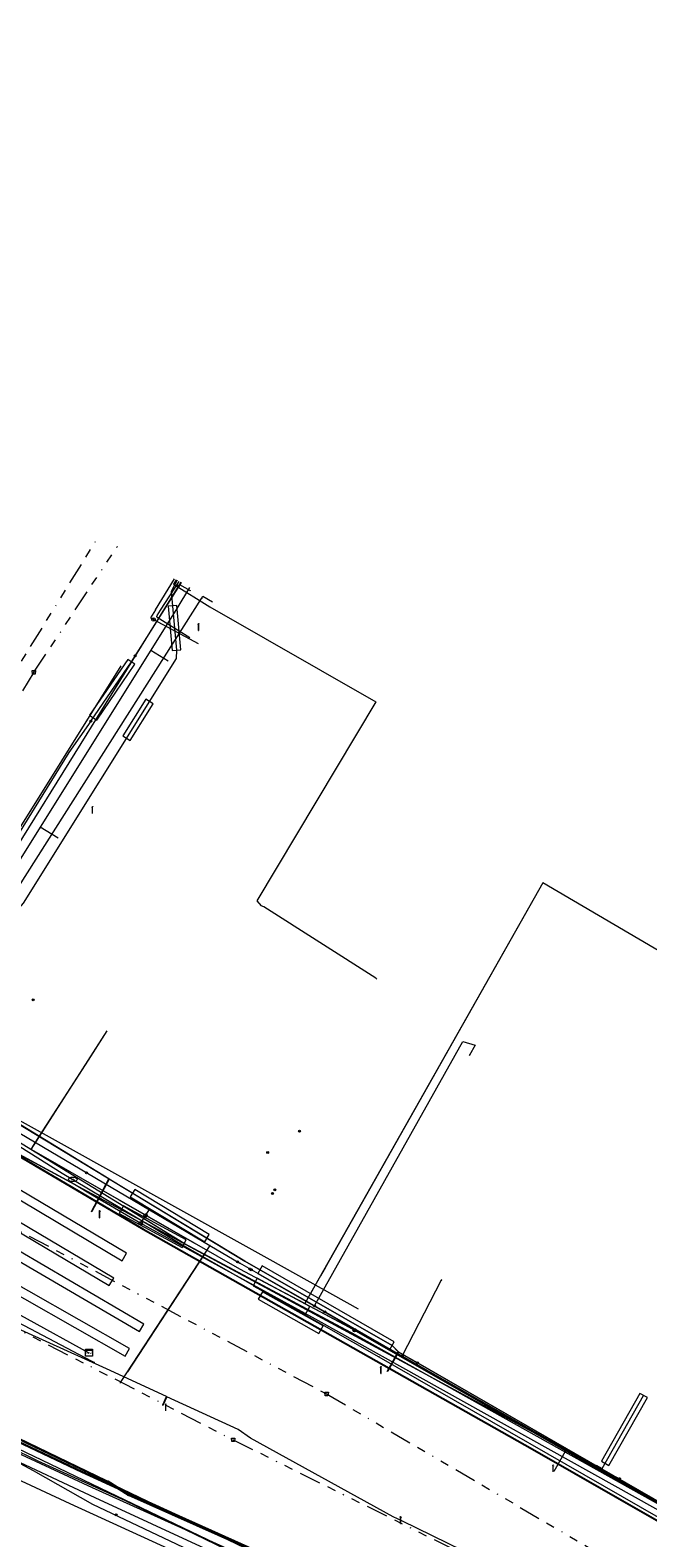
# Model space of a CAD drawing. Header units: metres. Extents: x 151922 to 154458, y 463415 to 464223.
# Tile 113 of 164: x 153904 to 153975, y 463776 to 463949. Entities that reach past the tile are written whole.
import ezdxf
from ezdxf.enums import TextEntityAlignment as Align
from ezdxf.lldxf.tags import DXFTag

# ---------------------------------------------------------------- set-up
doc = ezdxf.new("R2010")
doc.units = ezdxf.units.M
doc.linetypes.add('RI-OVERIG-SO', pattern=[17, 5, -2, 2, -2, 0, -2, 2, -2])
doc.layers.get('0').update_dxf_attribs({"lineweight": 9})
for name, color, linetype, lineweight in [('B-PV-KL-DATA-G', 90, 'KL-DATA-SO', 9), ('B-PV-KL-DATA_HULPSTUK-S', 90, 'Continuous', 9), ('B-PV-KL-DATA_KABELBED-G', 90, 'Continuous', 9), ('B-PV-KL-DATA_MANTELBUIS-G', 90, 'Continuous', 9), ('B-PV-KL-ET_HS-G', 10, 'KL-HS-SO', 9), ('B-PV-KL-ET_HS_MANTELBUIS-G', 10, 'Continuous', 9), ('B-PV-KL-ET_LS-G', 190, 'KL-LS-SO', 9), ('B-PV-KL-ET_LS-S', 190, 'Continuous', 9), ('B-PV-KL-ET_LS_HULPSTUK-S', 190, 'Continuous', 9), ('B-PV-KL-ET_LS_KABELBED-G', 190, 'Continuous', 9), ('B-PV-KL-ET_LS_MANTELBUIS-G', 190, 'Continuous', 9), ('B-PV-KL-ET_MS-G', 130, 'KL-MS-SO', 9), ('B-PV-KL-ET_MS_HULPSTUK-S', 130, 'Continuous', 9), ('B-PV-KL-GAS_HD-G', 30, 'KL-GAS_HD-SO', 9), ('B-PV-KL-GAS_LD-G', 50, 'KL-GAS_LD-SO', 9), ('B-PV-KL-GAS_LD_HULPSTUK-S', 50, 'Continuous', 9), ('B-PV-KL-WATER-G', 170, 'KL-WATER-SO', 9), ('B-PV-KL-WATER-S', 170, 'Continuous', 9), ('B-PV-KL-WATER_HULPSTUK-S', 170, 'Continuous', 9), ('B-PV-RI-VRIJVERVAL-G', 210, 'RI-OVERIG-SO', 9), ('B-PV-RI-VRIJVERVAL_HULPSTUK-S', 210, 'Continuous', 9)]:
    doc.layers.add(name, color=color, linetype=linetype, lineweight=lineweight)
doc.styles.add('NLCS-ISO', font='txt')
doc.styles.get("Standard").update_dxf_attribs({"font": 'arial.ttf'})
tags = doc.linetypes.add('KL-DATA-SO', pattern='A,4,-1,[101,NLCS.SHX,S=0.5,R=0,X=0,Y=0],-1,4,-1,["D",Standard,S=1,R=0,X=-0.25,Y=-0.5],-1.5', length=12.5).pattern_tags.tags
tags[18] = DXFTag(74, 10)
tags = doc.linetypes.add('KL-GAS_HD-SO', pattern='A,4,-1,[69,NLCS.SHX,S=0.5,R=0,X=0,Y=0],-1,4,-1,["H",Standard,S=1,R=0,X=0,Y=-0.5],-2', length=13).pattern_tags.tags
tags[18] = DXFTag(74, 10)
tags = doc.linetypes.add('KL-GAS_LD-SO', pattern='A,4,-1,[69,NLCS.SHX,S=0.5,R=0,X=0,Y=0],-1,4,-1,["L",Standard,S=1,R=0,X=0.25,Y=-0.5],-2', length=13).pattern_tags.tags
tags[18] = DXFTag(74, 10)
tags = doc.linetypes.add('KL-HS-SO', pattern='A,4,-1,[103,NLCS.SHX,S=0.75,R=0,X=0,Y=0],-1,4,-1,["H",Standard,S=1,R=0,X=0,Y=-0.5],-2', length=13).pattern_tags.tags
tags[18] = DXFTag(74, 10)
tags = doc.linetypes.add('KL-LS-SO', pattern='A,4,-1,[103,NLCS.SHX,S=0.75,R=0,X=0,Y=0],-1,4,-1,["L",Standard,S=1,R=0,X=0,Y=-0.5],-2', length=13).pattern_tags.tags
tags[18] = DXFTag(74, 10)
tags = doc.linetypes.add('KL-MS-SO', pattern='A,4,-1,[103,NLCS.SHX,S=0.75,R=0,X=0,Y=0],-1,4,-1,["M",Standard,S=1,R=0,X=0,Y=-0.5],-2', length=13).pattern_tags.tags
tags[18] = DXFTag(74, 10)
doc.linetypes.add('KL-WATER-SO', pattern='A,7,-0.5,[168,NLCS.SHX,S=0.75,R=0,X=0.75,Y=0],-2', length=9.5)

# ---------------------------------------------------------------- blocks, each defined once
blk = doc.blocks.new('SKL-WTB_HULP_MOF-SO')
at = {"linetype": 'ByBlock', "lineweight": 18}
h = blk.add_hatch(color=0, dxfattribs=at)
h.dxf.hatch_style = 1
h.paths.add_polyline_path([(-0.5625, 0, 1), (0.5625, 0, 1)])
at = {"color": 0, "linetype": 'ByBlock', "lineweight": 18}
blk.add_circle((0, 0), 0.5625, dxfattribs=at)
at = {"color": 0, "linetype": 'ByBlock', "lineweight": 18, "style": 'NLCS-ISO', "flags": 1}
for tag, p in [('TYPE', (1.5, 0)), ('OMSCHRIJVING', (1.5, -3)), ('LABEL', (1.5, -1.5))]:
    blk.add_attdef(tag, p, '', height=1, dxfattribs=at)
blk = doc.blocks.new('SKL-WTB_HULP_AFSLUITER-SO')
at = {"color": 0, "linetype": 'ByBlock', "lineweight": 18}
blk.add_lwpolyline([(0, 0.8), (0, -0.8)], dxfattribs=at)
blk.add_circle((0, 0), 1, dxfattribs=at)
at = {"color": 0, "linetype": 'ByBlock', "lineweight": 18, "style": 'NLCS-ISO', "flags": 1}
for tag, p in [('TYPE', (1.5, 0)), ('OMSCHRIJVING', (1.5, -3)), ('LABEL', (1.5, -1.5))]:
    blk.add_attdef(tag, p, '', height=1, dxfattribs=at)
blk = doc.blocks.new('SKL-WTB_HULP_T STUK-SO')
at = {"color": 0, "linetype": 'ByBlock', "lineweight": 18}
blk.add_circle((0, 0), 1, dxfattribs=at)
at = {"color": 0, "linetype": 'ByBlock', "lineweight": -2, "style": 'NLCS-ISO'}
blk.add_text('T', height=1, dxfattribs=at).set_placement((0, 0), align=Align.MIDDLE_CENTER)
at = {"color": 0, "linetype": 'ByBlock', "lineweight": 18, "style": 'NLCS-ISO', "flags": 1}
for tag, p in [('TYPE', (1.5, 0)), ('OMSCHRIJVING', (1.5, -3)), ('LABEL', (1.5, -1.5))]:
    blk.add_attdef(tag, p, '', height=1, dxfattribs=at)
blk = doc.blocks.new('SKL-WTB_HULP_OVERLENGTE-SO')
at = {"color": 0, "linetype": 'ByBlock', "lineweight": 18}
for centre, radius in [((0, 0), 1), ((-0.42, 0), 0.417), ((0.42, 0), 0.417)]:
    blk.add_circle(centre, radius, dxfattribs=at)
at = {"color": 0, "linetype": 'ByBlock', "lineweight": 18, "style": 'NLCS-ISO', "flags": 1}
for tag, p in [('TYPE', (1.5, 0)), ('OMSCHRIJVING', (1.5, -3)), ('LABEL', (1.5, -1.5))]:
    blk.add_attdef(tag, p, '', height=1, dxfattribs=at)
blk = doc.blocks.new('SKL-WATER_BRANDKRAAN_BRANDPUT-SO')
at = {"color": 0, "linetype": 'ByBlock', "lineweight": 18}
blk.add_ellipse((0, 0), major_axis=(2.5, 0), ratio=0.54, dxfattribs=at)
at = {"color": 0, "linetype": 'ByBlock', "lineweight": 18, "style": 'NLCS-ISO'}
blk.add_text('bk', height=1.5, dxfattribs=at).set_placement((0.16, 0), align=Align.MIDDLE_CENTER)
blk = doc.blocks.new('SKL-WTB_HULP_OVERIG-SO')
at = {"color": 0, "linetype": 'ByBlock', "lineweight": 18}
for points in [[(-0.14, 0.14), (0.14, -0.14)], [(0.14, 0.14), (-0.14, -0.14)]]:
    blk.add_lwpolyline(points, dxfattribs=at)
at = {"color": 0, "linetype": 'ByBlock', "lineweight": 18, "style": 'NLCS-ISO', "flags": 1}
for tag, p in [('TYPE', (1.5, 0)), ('OMSCHRIJVING', (1.5, -3)), ('LABEL', (1.5, -1.5))]:
    blk.add_attdef(tag, p, '', height=1, dxfattribs=at)
blk = doc.blocks.new('SRI-HULP_AFVOER_OPVANG-SO')
at = {"color": 0, "linetype": 'ByBlock', "lineweight": 18}
blk.add_lwpolyline([(-0.75, -1), (-1, 1), (1, 1), (0.75, -1)], close=True, dxfattribs=at)
at = {"color": 0, "linetype": 'ByBlock', "lineweight": 18, "style": 'NLCS-ISO', "flags": 1}
for tag, p in [('TYPE', (1.5, 0)), ('OMSCHRIJVING', (1.5, -3)), ('LABEL', (1.5, -1.5))]:
    blk.add_attdef(tag, p, '', height=1, dxfattribs=at)
blk = doc.blocks.new('SKL-WTB_HULP_KAST-SO')
at = {"color": 0, "linetype": 'ByBlock', "lineweight": 18}
for points in [[(-2, 2), (2, 2), (2, 1.68), (-2, 1.68)], [(-2, 1.52), (2, 1.52), (2, -2), (-2, -2)]]:
    blk.add_lwpolyline(points, close=True, dxfattribs=at)
at = {"color": 0, "linetype": 'ByBlock', "lineweight": 18, "style": 'NLCS-ISO'}
blk.add_text('kast', height=1.5, dxfattribs=at).set_placement((0, 0), align=Align.MIDDLE_CENTER)
at = {"color": 0, "linetype": 'ByBlock', "lineweight": 18, "style": 'NLCS-ISO', "flags": 1}
for tag, p in [('TYPE', (2.5, 0)), ('OMSCHRIJVING', (2.5, -3)), ('LABEL', (2.5, -1.5))]:
    blk.add_attdef(tag, p, '', height=1, dxfattribs=at)
blk = doc.blocks.new('SKL-ET_LS_MAST-SO')
for p, q in [((-0.05, 2.07), (0.05, 2.07)), ((-0.05, -2), (0.05, -2))]:
    blk.add_line(p, q)
for points in [[(-0.18, 1.76), (-0.22, 1.76), (-0.22, 1.84), (-0.18, 1.84), (-0.18, 1.79)], [(-0.18, 1.49), (-0.22, 1.49), (-0.22, 1.57), (-0.18, 1.57), (-0.18, 1.52)], [(-0.18, 1.79), (-0.05, 1.79)], [(-0.18, 1.76), (-0.05, 1.76)], [(-0.18, 1.52), (-0.05, 1.52)], [(-0.18, 1.49), (-0.05, 1.49)], [(-0.05, -2), (-0.05, 2.07)], [(0.05, -2), (0.05, 2.07)], [(0.18, 1.92), (0.05, 1.92)], [(0.18, 1.89), (0.05, 1.89)], [(0.18, 1.66), (0.05, 1.66)], [(0.18, 1.63), (0.05, 1.63)], [(0.18, 1.39), (0.05, 1.39)], [(0.18, 1.36), (0.05, 1.36)], [(0.18, 1.89), (0.22, 1.89), (0.22, 1.97), (0.18, 1.97), (0.18, 1.92)], [(0.18, 1.63), (0.22, 1.63), (0.22, 1.71), (0.18, 1.71), (0.18, 1.66)], [(0.18, 1.36), (0.22, 1.36), (0.22, 1.44), (0.18, 1.44), (0.18, 1.39)]]:
    blk.add_lwpolyline(points)

msp = doc.modelspace()

# ---------------------------------------------------------------- linework, layer by layer
at = {"layer": 'B-PV-KL-DATA-G', "ltscale": 0.5, "flags": 128}
for points in [[(154391.54, 463451.902), (154381.453, 463460.094), (154380.065, 463461.088), (154375.396, 463458.573), (154352.941, 463477.496), (154351.536, 463477.653), (154349.562, 463478.04), (154344.874, 463482.168), (154340.987, 463485), (154329.318, 463494.698), (154325.382, 463499.504), (154309.602, 463510.564), (154296.461, 463520.96), (154277.603, 463535.657), (154262.685, 463546.849), (154259.396, 463549.586), (154250.779, 463556.16), (154243.312, 463562.124), (154214.197, 463583.819), (154210.974, 463592.57), (154209.949, 463595.744), (154210.154, 463597.102), (154209.573, 463599.566), (154202.836, 463604.689), (154174.505, 463625.47), (154168.022, 463630.24), (154143.949, 463647.172), (154125.193, 463660.928), (154112.214, 463669.584), (154104.25, 463674.905), (154082.39, 463689.365), (154064.729, 463701.37), (154060.747, 463704.403), (154048.041, 463706.901), (154046.112, 463708.27), (154037.621, 463713.181), (154027.093, 463719.451), (154017.577, 463724.891), (154006.473, 463731.059), (153989.885, 463740.109), (153970.638, 463750.367), (153956.403, 463757.521), (153944.023, 463763.495), (153931.081, 463769.306), (153908.546, 463779.641), (153901.817, 463782.784), (153888.707, 463789.032), (153878.494, 463793.928), (153873.389, 463795.991), (153868.707, 463797.774), (153864.105, 463797.03), (153863.414, 463795.863), (153858.062, 463785.76), (153854.378, 463779.068), (153853.365, 463778.986), (153849.975, 463778.768), (153834.979, 463787.579), (153837.111, 463792.543), (153879.09, 463902.029), (153877.61, 463904.976), (153877.114, 463905.774)], [(153910.924, 463869.673), (153915.582, 463876.49), (153921.329, 463885.596)], [(153920.726, 463885.938), (153920.411, 463885.436), (153924.6, 463882.8), (153943.7, 463871.9), (153930, 463849), (153930.5, 463848.4)], [(153920.726, 463885.938), (153920.411, 463885.436), (153924.6, 463882.8)], [(153910.924, 463869.673), (153908.407, 463866.059), (153892.775, 463840.917), (153889.308, 463835.421), (153889.69, 463834.444), (153890.137, 463833.494), (153890.648, 463832.578), (153891.222, 463831.698), (153891.854, 463830.861), (153892.635, 463829.971), (153893.483, 463829.144), (153894.392, 463828.386), (153895.358, 463827.7), (153928.62, 463807.561), (153945.562, 463797.833), (153946.297, 463797.1), (153948.474, 463795.847)], [(153983.853, 463838.752), (153962.898, 463851.064), (153935.535, 463802.661), (153940.551, 463800.004), (154000, 463766.054), (154000.167, 463766.346), (154021.143, 463753.682), (154021.668, 463754.533)], [(153943.8, 463840), (153943.7, 463840.1), (153930.8, 463848.3), (153930.5, 463848.4)], [(154021.668, 463754.533), (154021.143, 463753.682), (154000.167, 463766.346), (154000, 463766.054), (153940.551, 463800.004), (153930.987, 463805.07), (153928.036, 463806.629), (153904.053, 463820.408), (153912.815, 463834.052)], [(154021.668, 463754.533), (154021.143, 463753.682), (154000.167, 463766.346), (154000, 463766.054), (153941.248, 463799.606)], [(153948.474, 463795.847), (153977.068, 463779.382)]]:
    msp.add_lwpolyline(points, dxfattribs=at)
at = {"layer": 'B-PV-KL-DATA_KABELBED-G', "ltscale": 0.5, "flags": 128}
for points in [[(153921.101, 463885.374), (153920.583, 463884.539), (153910.441, 463868.205)], [(153921.272, 463885.649), (153921.101, 463885.374)], [(153921.102, 463885.374), (153922.331, 463884.695)], [(153910.441, 463868.205), (153891.472, 463837.694)], [(153983.853, 463838.752), (153962.898, 463851.064), (153937.87, 463806.792)], [(153992.535, 463770.439), (153941.404, 463799.022), (153923.952, 463808.333), (153921.638, 463809.567), (153891.285, 463828.176), (153889.615, 463837.85), (153887.512, 463839.201)], [(153891.472, 463837.694), (153890.817, 463836.639), (153892.218, 463828.469), (153924.608, 463809.335)], [(153910.633, 463830.655), (153912.815, 463834.052)], [(153936.645, 463802.389), (153953.69, 463832.805), (153955.091, 463832.405), (153954.447, 463831.238)], [(153905.414, 463822.528), (153910.633, 463830.655)], [(153904.326, 463820.833), (153905.414, 463822.528)], [(153904.053, 463820.408), (153904.326, 463820.833)], [(153905.761, 463819.427), (153904.053, 463820.408)], [(153914.152, 463814.606), (153905.761, 463819.427)], [(153922.831, 463809.619), (153914.152, 463814.606)], [(153921.638, 463809.567), (153914.818, 463813.748)], [(153924.608, 463809.335), (153923.952, 463808.333), (153914.297, 463793.578)], [(153930.987, 463805.07), (153928.036, 463806.629), (153922.831, 463809.619)], [(153924.608, 463809.335), (153928.052, 463807.301)], [(153923.935, 463808.303), (153915.128, 463794.827)], [(153992.535, 463770.439), (153946.731, 463796.623), (153936.645, 463802.389), (153928.052, 463807.301)], [(153937.87, 463806.792), (153937.336, 463805.848)], [(153935.535, 463802.661), (153930.987, 463805.07)], [(153937.336, 463805.848), (153935.535, 463802.661)], [(153946.731, 463796.623), (153951.239, 463805.387)], [(153941.404, 463799.022), (153932.581, 463803.729)], [(153935.535, 463802.661), (153940.551, 463800.004)], [(153940.551, 463800.004), (153941.248, 463799.606)], [(153871.226, 463799.243), (153900.931, 463785.258), (153911.376, 463780.341), (153924.494, 463774.308), (153932.302, 463770.718), (153949.895, 463762.416), (153963.747, 463755.173), (153973.566, 463750), (153981.873, 463745.623), (153982.329, 463745.383), (153993.687, 463739.4), (153993.707, 463739.391), (153994.711, 463738.934)], [(153871.226, 463799.243), (153874.25, 463798.593), (153888.847, 463791.819), (153911.066, 463781.508), (153934.416, 463770.951), (153944.19, 463766.393), (153954.457, 463761.603), (153972.082, 463752.6), (153976.55, 463750.245)], [(153975.011, 463780.325), (153941.248, 463799.606)], [(153973.355, 463750.005), (153972.905, 463750.234), (153972.85, 463750.262), (153972.795, 463750.29), (153911.145, 463779.567), (153904.338, 463783.409), (153900.931, 463785.258), (153895.58, 463788.163)]]:
    msp.add_lwpolyline(points, dxfattribs=at)
at = {"layer": 'B-PV-KL-DATA_MANTELBUIS-G', "ltscale": 0.5, "flags": 128}
for points in [[(153904.326, 463820.833), (153910.633, 463830.655)], [(153914.152, 463814.606), (153922.83, 463809.62)], [(153921.638, 463809.567), (153914.818, 463813.748)], [(153923.935, 463808.303), (153915.128, 463794.827)], [(153940.551, 463800.004), (153930.987, 463805.07)], [(153941.404, 463799.022), (153932.581, 463803.729)]]:
    msp.add_lwpolyline(points, dxfattribs=at)
at = {"layer": 'B-PV-KL-ET_HS-G', "ltscale": 0.5, "flags": 128}
for points in [[(154217.325, 463594.831), (154199.464, 463607.851), (154174.772, 463625.744), (154138.46, 463650.947), (154122.54, 463662.087), (154086.172, 463686.18), (154063.405, 463701.058), (154020.381, 463727.137), (154000, 463739.029), (153979.421, 463750), (153959.461, 463760.149), (153937.282, 463770.929), (153921.038, 463778.193), (153909.918, 463783.29), (153863.492, 463805.295), (153845.507, 463815.329), (153833.914, 463821.923), (153804.856, 463836.765), (153777.857, 463851.011), (153726.497, 463876.685), (153698.876, 463888.515), (153630.013, 463912.221), (153545.355, 463937.298), (153500, 463949.418), (153477.115, 463955.58), (153472.948, 463954.084), (153397.664, 463972.899), (153389.981, 463974.891), (153297.059, 464000), (153230.927, 464016.101), (153191.767, 464024.924), (153127.848, 464037.602), (153078.676, 464043.845), (153033.425, 464046.759), (153000, 464048.182), (152986.263, 464048.318), (152908.209, 464046.578), (152854.809, 464040.024), (152781.287, 464027.888), (152749.862, 464020.685), (152720.796, 464013.331), (152657.499, 463993.718), (152622.75, 463979.671), (152593.461, 463966.988), (152549.878, 463945.752), (152535.25, 463937.536), (152520.495, 463929.673), (152449.971, 463971.21), (152420.496, 463991.538), (152405.025, 464000), (152387.805, 464009.876), (152344.535, 464035.351), (152314.733, 464052.864)], [(154217.296, 463594.791), (154199.435, 463607.811), (154174.743, 463625.703), (154138.431, 463650.906), (154122.512, 463662.046), (154086.145, 463686.138), (154063.378, 463701.016), (154020.355, 463727.094), (154000, 463738.971), (153979.315, 463750), (153959.439, 463760.104), (153937.261, 463770.884), (153921.017, 463778.147), (153909.897, 463783.245), (153863.469, 463805.251), (153845.482, 463815.285), (153833.89, 463821.879), (153804.833, 463836.721), (153777.834, 463850.967), (153726.476, 463876.64), (153698.858, 463888.468), (153629.998, 463912.173), (153545.341, 463937.25), (153500, 463949.366), (153477.117, 463955.528), (153472.951, 463954.032), (153397.652, 463972.851), (153389.968, 463974.843), (153296.867, 464000)], [(154217.354, 463594.871), (154199.493, 463607.891), (154174.801, 463625.785), (154138.489, 463650.988), (154122.568, 463662.128), (154086.199, 463686.222), (154063.432, 463701.1), (154020.407, 463727.18), (154000, 463739.087), (153979.528, 463750), (153959.483, 463760.194), (153937.303, 463770.974), (153921.059, 463778.239), (153909.939, 463783.335), (153863.515, 463805.339), (153845.532, 463815.373), (153833.938, 463821.967), (153804.879, 463836.809), (153777.88, 463851.055), (153726.518, 463876.73), (153698.894, 463888.562), (153630.028, 463912.269), (153545.369, 463937.346), (153500, 463949.469), (153477.113, 463955.632), (153472.945, 463954.136), (153397.676, 463972.947), (153389.994, 463974.939), (153297.251, 464000)], [(154091.899, 463706.648), (154082.953, 463712.32), (154069.329, 463721.166), (154050.716, 463732.817), (154043.054, 463737.774), (154031.882, 463744.966), (154006.268, 463760.249), (154000, 463764.04), (153961.755, 463785.934), (153916.983, 463811.242), (153862.878, 463843.113), (153826.961, 463860.893), (153760.604, 463890.243), (153740.935, 463898.288), (153705.939, 463911.794), (153681.28, 463920.86), (153671.137, 463925.078), (153660.195, 463928.519), (153643.017, 463933.701)], [(154092.685, 463706.02), (154082.899, 463712.236), (154069.275, 463721.082), (154050.662, 463732.733), (154043, 463737.69), (154031.83, 463744.88), (154006.216, 463760.163), (154000, 463763.923), (153961.705, 463785.848), (153916.933, 463811.156), (153862.83, 463843.025), (153826.919, 463860.803), (153760.564, 463890.151), (153740.899, 463898.196), (153705.903, 463911.7), (153681.244, 463920.766), (153671.103, 463924.984), (153660.165, 463928.423), (153643.944, 463933.316)], [(154094.797, 463704.682), (154092.3, 463706.335), (154082.926, 463712.278), (154069.302, 463721.124), (154050.689, 463732.775), (154043.027, 463737.732), (154031.856, 463744.923), (154006.242, 463760.206), (154000, 463763.982), (153961.73, 463785.891), (153916.958, 463811.199), (153862.854, 463843.069), (153826.94, 463860.848), (153760.584, 463890.197), (153740.917, 463898.242), (153705.921, 463911.747), (153681.262, 463920.813), (153671.12, 463925.031), (153660.18, 463928.471), (153645.969, 463932.758)]]:
    msp.add_lwpolyline(points, dxfattribs=at)
at = {"layer": 'B-PV-KL-ET_HS_MANTELBUIS-G', "ltscale": 0.5, "flags": 128}
msp.add_lwpolyline([(153937.122, 463799.227), (153937.614, 463800.097), (153930.65, 463804.035), (153930.158, 463803.165), (153937.122, 463799.227)], dxfattribs=at)
at = {"layer": 'B-PV-KL-ET_LS-G', "ltscale": 0.5, "flags": 128}
for points in [[(153922.282, 463885.056), (153920.815, 463882.62), (153898.228, 463846.556), (153896.445, 463842.054), (153896.295, 463841.062), (153896.345, 463840.059), (153896.594, 463839.086), (153897.032, 463838.182), (153897.641, 463837.384), (153898.397, 463836.723), (153902.105, 463834.345), (153901.667, 463833.66)], [(153920.839, 463885.874), (153920.156, 463884.588), (153920.764, 463877.822), (153920.745, 463876.855), (153903.145, 463848.736), (153902.474, 463847.963)], [(153922.306, 463879.247), (153918.547, 463881.6), (153918.512, 463881.704), (153918.547, 463881.806), (153918.92, 463882.424), (153921.074, 463885.74)], [(153917.819, 463877.836), (153919.829, 463876.602)], [(153838.907, 463849.015), (153845.905, 463847.026), (153852.49, 463847.476), (153857.797, 463853.25), (153861.689, 463859.621), (153874.081, 463851.67), (153880.785, 463846.457), (153878.8, 463839.956), (153879.524, 463834.75), (153883.651, 463828.527), (153889.485, 463824.682), (153882.645, 463811.022), (153884.234, 463810.148), (153910.944, 463796.064), (153911.329, 463795.887)], [(153905.079, 463857.495), (153907.154, 463856.222)], [(153902.474, 463847.963), (153901.704, 463846.462), (153899.178, 463842.423), (153890.758, 463828.229), (153890.597, 463827.881), (153890.491, 463827.51), (153890.445, 463827.128), (153890.46, 463826.743), (153890.535, 463826.365), (153971.697, 463782.525)], [(153964.179, 463783.385), (153965.639, 463785.963), (153948.555, 463795.801), (153946.277, 463797.065), (153945.058, 463794.905), (153945.005, 463794.853), (153945.014, 463794.93), (153946.241, 463797.104), (153945.559, 463797.834), (153928.62, 463807.561), (153913.045, 463816.994), (153911.022, 463813.251), (153910.983, 463813.236), (153910.978, 463813.275), (153913.001, 463817.02), (153896.772, 463826.89), (153895.56, 463827.682), (153895.535, 463827.639)], [(154031.715, 463733.081), (154026.124, 463735.395), (154011.715, 463744.08), (154001.233, 463750), (153988.862, 463756.561), (153974.088, 463764.19), (153972.608, 463764.941), (153972.572, 463764.989), (153972.631, 463764.986), (153974.114, 463764.233), (153972.298, 463765.758), (153966.025, 463768.219), (153946.67, 463777.691), (153945.69, 463778.149), (153929.263, 463787.193), (153927.842, 463788.174), (153919.67, 463791.946), (153919.242, 463791.008), (153919.191, 463790.954), (153919.197, 463791.029), (153919.625, 463791.967), (153912.72, 463795.154), (153891.876, 463804.607)], [(153968.963, 463784.002), (153969.014, 463784.092), (153969.716, 463783.697), (153974.474, 463792.095)]]:
    msp.add_lwpolyline(points, dxfattribs=at)
at = {"layer": 'B-PV-KL-ET_LS_KABELBED-G', "ltscale": 0.5, "flags": 128}
for points in [[(153914.364, 463876.013), (153893.669, 463842.933), (153890.582, 463836.481), (153890.442, 463835.765), (153892.33, 463829.511), (153880.819, 463811.192)], [(153892.33, 463829.511), (153904.043, 463823.008), (153931.493, 463807.731), (153941.661, 463802.078)], [(153897.307, 463817.802), (153914.508, 463807.598), (153915.018, 463808.458), (153897.817, 463818.662), (153897.312, 463817.81)], [(153895.835, 463814.944), (153913.036, 463804.74), (153913.546, 463805.6), (153896.345, 463815.804), (153895.84, 463814.952)], [(153899.243, 463809.539), (153916.51, 463799.447), (153917.014, 463800.31), (153899.747, 463810.402), (153899.248, 463809.547)], [(153897.477, 463806.512), (153914.868, 463796.635), (153915.362, 463797.504), (153897.971, 463807.381), (153897.482, 463806.52)], [(153896.475, 463804.839), (153910.696, 463797.016)], [(153880.55, 463796.045), (153886.83, 463792.982), (153902.211, 463785.834), (153903.537, 463785.229), (153904.813, 463784.591), (153914.877, 463780.015), (153928.663, 463773.36)]]:
    msp.add_lwpolyline(points, dxfattribs=at)
at = {"layer": 'B-PV-KL-ET_LS_MANTELBUIS-G', "ltscale": 0.5, "flags": 128}
for points in [[(153920.266, 463877.777), (153921.262, 463877.867), (153920.802, 463882.985), (153919.806, 463882.895), (153920.266, 463877.777)], [(153910.775, 463870.342), (153911.601, 463869.778), (153915.995, 463876.208), (153915.169, 463876.772), (153910.775, 463870.342)], [(153917.24, 463872.201), (153914.586, 463867.965), (153915.434, 463867.435), (153918.088, 463871.671), (153917.24, 463872.201)], [(153924.009, 463809.77), (153924.527, 463810.626), (153915.975, 463815.806), (153915.457, 463814.95), (153924.009, 463809.77)], [(153921.406, 463809.122), (153921.882, 463810.002), (153914.668, 463813.898), (153914.192, 463813.018), (153921.406, 463809.122)], [(153945.311, 463797.4), (153945.809, 463798.268), (153930.607, 463806.998), (153930.109, 463806.13), (153945.311, 463797.4)], [(153935.605, 463801.452), (153936.081, 463802.332), (153930.053, 463805.588), (153929.577, 463804.708), (153935.605, 463801.452)], [(153937.122, 463799.227), (153937.614, 463800.097), (153930.65, 463804.035), (153930.158, 463803.165), (153937.122, 463799.227)], [(153974.909, 463791.849), (153974.038, 463792.34), (153969.625, 463784.55), (153970.495, 463784.058), (153974.909, 463791.849)]]:
    msp.add_lwpolyline(points, dxfattribs=at)
at = {"layer": 'B-PV-KL-ET_MS-G', "ltscale": 0.5, "flags": 128}
for points in [[(154014.293, 463731.569), (154013.559, 463731.992), (153999.644, 463740.487), (153999.454, 463740.481), (153999.363, 463740.454), (153999.202, 463740.354), (153999.034, 463740.186), (153998.918, 463740.102), (153998.657, 463739.985), (153998.517, 463739.954), (153986.792, 463746.824), (153981.078, 463750), (153958.651, 463761.366), (153919.49, 463778.822), (153919.44, 463778.899), (153915.288, 463780.75), (153912.929, 463782.229), (153912.752, 463782.281), (153874.483, 463800.752), (153854.512, 463810.658), (153835.666, 463820.997), (153835.261, 463821.408), (153834.947, 463821.893), (153834.738, 463822.431), (153834.641, 463823), (153834.66, 463823.577), (153856.62, 463863.493), (153869.691, 463883.022), (153883.168, 463904.379)], [(153717.94, 463880.409), (153721.246, 463878.926), (153727.838, 463875.921), (153731.125, 463874.398), (153737.256, 463871.516), (153742.94, 463868.792), (153745.774, 463867.415), (153752.568, 463864.064), (153756.522, 463862.081), (153760.466, 463860.079), (153764.4, 463858.057), (153770.125, 463855.07), (153777.307, 463851.248), (153804.307, 463837.004), (153834.563, 463821.542), (153854.489, 463810.614), (153874.461, 463800.707), (153912.728, 463782.237), (153915.248, 463780.658)], [(153845.696, 463815.38), (153854.466, 463810.57), (153874.439, 463800.662), (153912.704, 463782.193), (153915.228, 463780.612), (153958.61, 463761.275), (153980.854, 463750), (153986.742, 463746.738), (154000, 463738.969), (154027.046, 463723.66)], [(153912.978, 463782.139), (153915.268, 463780.704), (153919.296, 463778.909)], [(153915.248, 463780.658), (153958.631, 463761.32), (153980.966, 463750), (153986.767, 463746.781), (153998.507, 463739.902), (153998.668, 463739.936), (153998.821, 463739.993), (153998.964, 463740.072), (153999.093, 463740.171), (153999.276, 463740.349), (153999.356, 463740.396), (153999.534, 463740.442), (153999.626, 463740.439), (154013.534, 463731.948)]]:
    msp.add_lwpolyline(points, dxfattribs=at)
at = {"layer": 'B-PV-KL-GAS_HD-G', "ltscale": 0.5, "flags": 128}
msp.add_lwpolyline([(153870.515, 463802.509), (153877.2, 463799.231), (153979.873, 463750), (153983.65, 463748.019), (153989.449, 463744.936), (153994.541, 463742.19), (154000, 463739.202), (154035.121, 463718.336), (154047.218, 463711.186), (154051.467, 463711.043), (154076.343, 463695.081)], dxfattribs=at)
at = {"layer": 'B-PV-KL-GAS_LD-G', "ltscale": 0.5, "flags": 128}
for points in [[(153918.347, 463882.476), (153920.557, 463886.034)], [(153918.347, 463882.476), (153917.768, 463881.544), (153918.129, 463881.349)], [(153918.129, 463881.349), (153923.245, 463878.59)], [(153895.706, 463823.737), (153897.202, 463822.798), (153909.024, 463816.397)], [(153909.024, 463816.397), (153911.057, 463815.183), (153916.671, 463811.923)], [(153916.671, 463811.923), (153917.042, 463812.517)], [(153917.042, 463812.517), (153917.219, 463812.8)], [(153917.219, 463812.8), (153917.724, 463813.608)], [(153916.671, 463811.923), (153917.285, 463811.586)], [(153917.285, 463811.586), (153936.719, 463800.896), (153983.194, 463774.99), (153985.453, 463773.704), (153991.87, 463769.89), (153997.3, 463766.821)], [(153870.712, 463801.299), (153876.76, 463798.333), (153977.512, 463750), (153983.129, 463747.065), (153988.873, 463744.017), (153994.328, 463741.078), (154000, 463737.977), (154047.813, 463710.966), (154049.8, 463711.445), (154050.006, 463711.307)]]:
    msp.add_lwpolyline(points, dxfattribs=at)
at = {"layer": 'B-PV-KL-WATER-G', "ltscale": 0.5, "flags": 128}
for points in [[(153894.771, 463825.738), (153899.801, 463833.035), (153893.857, 463836.796), (153897.362, 463842.343), (153923.654, 463883.776)], [(153923.654, 463883.776), (153923.815, 463884.029), (153924.909, 463883.383)], [(153849.304, 463853.611), (153888.823, 463830.743), (153893.286, 463826.669), (153907.634, 463817.677), (153908.853, 463816.95)], [(153908.853, 463816.95), (153922.049, 463809.076), (153944.047, 463796.534)], [(153944.047, 463796.534), (153978.483, 463776.743)]]:
    msp.add_lwpolyline(points, dxfattribs=at)
at = {"layer": 'B-PV-RI-VRIJVERVAL-G', "ltscale": 0.5, "flags": 128}
for points in [[(153881.38, 463841.68), (153911.861, 463890.961)], [(153904.37, 463875.28), (153913.967, 463889.767)], [(153904.37, 463875.28), (153882.5, 463840.3)], [(153873.47, 463826.57), (153938.03, 463792.27)], [(153883.08, 463809.72), (153927.28, 463787)], [(153938.03, 463792.27), (154002.84, 463754.29)], [(153927.28, 463787), (153972.06, 463764.75)]]:
    msp.add_lwpolyline(points, dxfattribs=at)

# ---------------------------------------------------------------- block references
at = {"layer": 'B-PV-KL-DATA_HULPSTUK-S', "xscale": 0.2, "yscale": 0.2, "zscale": 0.2}
for name, p in [('SKL-WTB_HULP_MOF-SO', (153921.003, 463885.217)), ('SKL-WTB_HULP_OVERIG-SO', (153921.101, 463885.374)), ('SKL-WTB_HULP_OVERIG-SO', (153921.101, 463885.374)), ('SKL-WTB_HULP_OVERIG-SO', (153921.102, 463885.374)), ('SKL-WTB_HULP_OVERIG-SO', (153922.331, 463884.695)), ('SKL-WTB_HULP_MOF-SO', (153916.018, 463877.187)), ('SKL-WTB_HULP_MOF-SO', (153910.924, 463869.673)), ('SKL-WTB_HULP_OVERIG-SO', (153910.441, 463868.205)), ('SKL-WTB_HULP_OVERIG-SO', (153910.441, 463868.205)), ('SKL-WTB_HULP_MOF-SO', (153904.277, 463837.609)), ('SKL-WTB_HULP_OVERIG-SO', (153954.447, 463831.238)), ('SKL-WTB_HULP_MOF-SO', (153934.9, 463822.485)), ('SKL-WTB_HULP_MOF-SO', (153931.252, 463820.044)), ('SKL-WTB_HULP_MOF-SO', (153910.41, 463817.722)), ('SKL-WTB_HULP_MOF-SO', (153931.806, 463815.341)), ('SKL-WTB_HULP_MOF-SO', (153932.073, 463815.766)), ('SKL-WTB_HULP_OVERIG-SO', (153924.608, 463809.335)), ('SKL-WTB_HULP_OVERIG-SO', (153924.608, 463809.335)), ('SKL-WTB_HULP_OVERIG-SO', (153924.608, 463809.335)), ('SKL-WTB_HULP_MOF-SO', (153927.792, 463807.455)), ('SKL-WTB_HULP_OVERIG-SO', (153928.052, 463807.301)), ('SKL-WTB_HULP_OVERIG-SO', (153928.052, 463807.301)), ('SKL-WTB_HULP_MOF-SO', (153929.198, 463806.646)), ('SKL-WTB_HULP_MOF-SO', (153929.372, 463806.546)), ('SKL-WTB_HULP_OVERIG-SO', (153951.239, 463805.387)), ('SKL-WTB_HULP_MOF-SO', (153936.645, 463802.389)), ('SKL-WTB_HULP_MOF-SO', (153936.645, 463802.389)), ('SKL-WTB_HULP_OVERIG-SO', (153936.645, 463802.389)), ('SKL-WTB_HULP_MOF-SO', (153937.822, 463801.716)), ('SKL-WTB_HULP_OVERLENGTE-SO', (153941.248, 463799.606)), ('SKL-WTB_HULP_MOF-SO', (153946.731, 463796.623)), ('SKL-WTB_HULP_OVERIG-SO', (153946.731, 463796.623)), ('SKL-WTB_HULP_MOF-SO', (153948.474, 463795.847)), ('SKL-WTB_HULP_OVERIG-SO', (153914.297, 463793.578)), ('SKL-WTB_HULP_MOF-SO', (153913.834, 463778.375))]:
    msp.add_blockref(name, p, dxfattribs=at)
at = {"layer": 'B-PV-KL-ET_LS-S', "xscale": 0.2, "yscale": 0.2, "zscale": 0.2}
for p in [(153923.312, 463880.492), (153911.115, 463859.44), (153911.945, 463812.945), (153944.273, 463795.023), (153919.538, 463790.715), (153964.084, 463783.698), (153946.548, 463777.757)]:
    msp.add_blockref('SKL-ET_LS_MAST-SO', p, dxfattribs=at)
at = {"layer": 'B-PV-KL-ET_LS_HULPSTUK-S', "xscale": 0.2, "yscale": 0.2, "zscale": 0.2}
for name, p in [('SKL-WTB_HULP_KAST-SO', (153910.696, 463797.016)), ('SKL-WTB_HULP_OVERIG-SO', (153911.307, 463795.867)), ('SKL-WTB_HULP_MOF-SO', (153971.697, 463782.525))]:
    msp.add_blockref(name, p, dxfattribs=at)
at = {"layer": 'B-PV-KL-ET_MS_HULPSTUK-S', "xscale": 0.2, "yscale": 0.2, "zscale": 0.2}
msp.add_blockref('SKL-WTB_HULP_MOF-SO', (153915.248, 463780.658), dxfattribs=at)
at = {"layer": 'B-PV-KL-GAS_LD_HULPSTUK-S', "xscale": 0.2, "yscale": 0.2, "zscale": 0.2}
for name, p in [('SKL-WTB_HULP_AFSLUITER-SO', (153918.129, 463881.349)), ('SKL-WTB_HULP_T STUK-SO', (153916.671, 463811.923)), ('SKL-WTB_HULP_AFSLUITER-SO', (153917.219, 463812.8))]:
    msp.add_blockref(name, p, dxfattribs=at)
at = {"layer": 'B-PV-KL-WATER-S', "xscale": 0.2, "yscale": 0.2, "zscale": 0.2}
msp.add_blockref('SKL-WATER_BRANDKRAAN_BRANDPUT-SO', (153908.853, 463816.95), dxfattribs=at)
at = {"layer": 'B-PV-KL-WATER_HULPSTUK-S', "xscale": 0.2, "yscale": 0.2, "zscale": 0.2}
for p in [(153923.654, 463883.776), (153944.047, 463796.534)]:
    msp.add_blockref('SKL-WTB_HULP_OVERIG-SO', p, dxfattribs=at)
at = {"layer": 'B-PV-RI-VRIJVERVAL_HULPSTUK-S', "xscale": 0.2, "yscale": 0.2, "zscale": 0.2}
for p in [(153904.37, 463875.28), (153938.03, 463792.27), (153927.28, 463787)]:
    msp.add_blockref('SRI-HULP_AFVOER_OPVANG-SO', p, dxfattribs=at)

doc.saveas('drawing.dxf')
